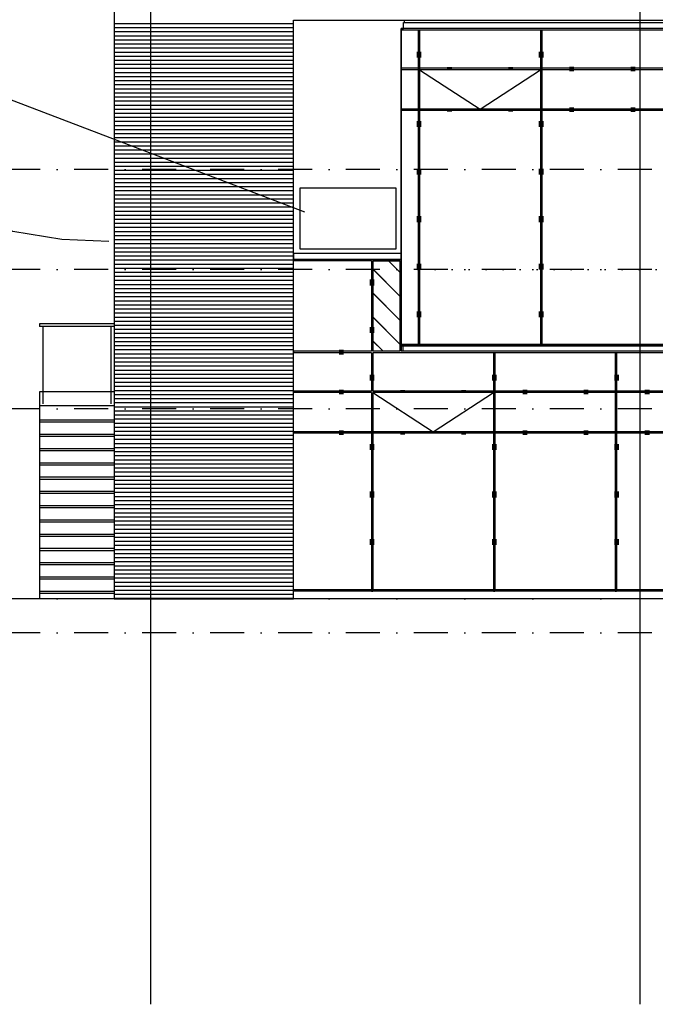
# Model space of a CAD drawing. Extents: x 31798 to 96181, y 98041 to 125706.
# Tile 2 of 7: x 42240 to 51595, y 98041 to 112532. Entities that reach past the tile are written whole.
import ezdxf

# ---------------------------------------------------------------- set-up
doc = ezdxf.new("R2010")
doc.units = 0
doc.header["$LTSCALE"] = 1000
doc.header["$MEASUREMENT"] = 0
doc.linetypes.add('DASHDOT', pattern=[1, 0.5, -0.25, 0, -0.25])
doc.linetypes.add('DOT', pattern=[0.25, 0, -0.25])
for name, color, linetype in [('B02', 7, 'CONTINUOUS'), ('B03', 7, 'CONTINUOUS'), ('B06', 7, 'CONTINUOUS')]:
    doc.layers.add(name, color=color, linetype=linetype)

# ---------------------------------------------------------------- blocks, each defined once
blk = doc.blocks.new('*X3')
at = {"layer": 'B03', "color": 5, "linetype": 'Continuous'}
for p, q in [((-2000, 5536), (-1835, 5370)), ((-2235, 5417), (-1835, 5017)), ((-2235, 5063), (-1835, 4663)), ((-2235, 4710), (-1835, 4310)), ((-2235, 4356), (-2082, 4203))]:
    blk.add_line(p, q, dxfattribs=at)
blk = doc.blocks.new('*M7')
at = {"layer": 'B03', "color": 5, "linetype": 'Continuous'}
blk.add_circle((0, 0), 8, dxfattribs=at)
blk.add_solid([(-35, -35), (35, -35), (-35, 35), (35, 35)], dxfattribs=at)
blk = doc.blocks.new('*M8')
at = {"layer": 'B03', "color": 5, "linetype": 'Continuous'}
blk.add_circle((0, 0), 8, dxfattribs=at)
blk.add_solid([(-35, -35), (35, -35), (-35, 35), (35, 35)], dxfattribs=at)
blk = doc.blocks.new('*M9')
at = {"layer": 'B03', "color": 5, "linetype": 'Continuous'}
blk.add_circle((0, 0), 8, dxfattribs=at)
blk.add_solid([(-35, -35), (35, -35), (-35, 35), (35, 35)], dxfattribs=at)
blk = doc.blocks.new('*M10')
at = {"layer": 'B03', "color": 5, "linetype": 'Continuous'}
blk.add_circle((0, 0), 8, dxfattribs=at)
blk.add_solid([(-35, -35), (35, -35), (-35, 35), (35, 35)], dxfattribs=at)
blk = doc.blocks.new('*M35')
at = {"layer": 'B03', "color": 5, "linetype": 'Continuous'}
blk.add_circle((0, 0), 8, dxfattribs=at)
blk.add_solid([(-35, 45), (35, 45), (-35, -45), (35, -45)], dxfattribs=at)
blk = doc.blocks.new('*M36')
at = {"layer": 'B03', "color": 5, "linetype": 'Continuous'}
blk.add_circle((0, 0), 8, dxfattribs=at)
blk.add_solid([(-35, 45), (35, 45), (-35, -45), (35, -45)], dxfattribs=at)
blk = doc.blocks.new('*M37')
at = {"layer": 'B03', "color": 5, "linetype": 'Continuous'}
blk.add_circle((0, 0), 8, dxfattribs=at)
blk.add_solid([(-35, 45), (35, 45), (-35, -45), (35, -45)], dxfattribs=at)
blk = doc.blocks.new('*M38')
at = {"layer": 'B03', "color": 5, "linetype": 'Continuous'}
blk.add_circle((0, 0), 8, dxfattribs=at)
blk.add_solid([(-35, 45), (35, 45), (-35, -45), (35, -45)], dxfattribs=at)
blk = doc.blocks.new('*M39')
at = {"layer": 'B03', "color": 5, "linetype": 'Continuous'}
blk.add_circle((0, 0), 8, dxfattribs=at)
blk.add_solid([(-35, 45), (35, 45), (-35, -45), (35, -45)], dxfattribs=at)
blk = doc.blocks.new('*M105')
at = {"layer": 'B03', "color": 5, "linetype": 'Continuous'}
blk.add_circle((0, 0), 8, dxfattribs=at)
blk.add_solid([(-35, 45), (35, 45), (-35, -45), (35, -45)], dxfattribs=at)
blk = doc.blocks.new('*M106')
at = {"layer": 'B03', "color": 5, "linetype": 'Continuous'}
blk.add_circle((0, 0), 8, dxfattribs=at)
blk.add_solid([(-35, 45), (35, 45), (-35, -45), (35, -45)], dxfattribs=at)
blk = doc.blocks.new('*M107')
at = {"layer": 'B03', "color": 5, "linetype": 'Continuous'}
blk.add_circle((0, 0), 8, dxfattribs=at)
blk.add_solid([(-35, 45), (35, 45), (-35, -45), (35, -45)], dxfattribs=at)
blk = doc.blocks.new('*M108')
at = {"layer": 'B03', "color": 5, "linetype": 'Continuous'}
blk.add_circle((0, 0), 8, dxfattribs=at)
blk.add_solid([(-35, 45), (35, 45), (-35, -45), (35, -45)], dxfattribs=at)
blk = doc.blocks.new('*M109')
at = {"layer": 'B03', "color": 5, "linetype": 'Continuous'}
blk.add_circle((0, 0), 8, dxfattribs=at)
blk.add_solid([(-35, 45), (35, 45), (-35, -45), (35, -45)], dxfattribs=at)
blk = doc.blocks.new('*M110')
at = {"layer": 'B03', "color": 5, "linetype": 'Continuous'}
blk.add_circle((0, 0), 8, dxfattribs=at)
blk.add_solid([(-35, -35), (35, -35), (-35, 35), (35, 35)], dxfattribs=at)
blk = doc.blocks.new('*M111')
at = {"layer": 'B03', "color": 5, "linetype": 'Continuous'}
blk.add_circle((0, 0), 8, dxfattribs=at)
blk.add_solid([(-35, -35), (35, -35), (-35, 35), (35, 35)], dxfattribs=at)
blk = doc.blocks.new('*M112')
at = {"layer": 'B03', "color": 5, "linetype": 'Continuous'}
blk.add_circle((0, 0), 8, dxfattribs=at)
blk.add_solid([(-35, -35), (35, -35), (-35, 35), (35, 35)], dxfattribs=at)
blk = doc.blocks.new('*M113')
at = {"layer": 'B03', "color": 5, "linetype": 'Continuous'}
blk.add_circle((0, 0), 8, dxfattribs=at)
blk.add_solid([(-35, -35), (35, -35), (-35, 35), (35, 35)], dxfattribs=at)
blk = doc.blocks.new('*M114')
at = {"layer": 'B03', "color": 5, "linetype": 'Continuous'}
blk.add_circle((0, 0), 8, dxfattribs=at)
blk.add_solid([(-35, -35), (35, -35), (-35, 35), (35, 35)], dxfattribs=at)
blk = doc.blocks.new('*M117')
at = {"layer": 'B03', "color": 5, "linetype": 'Continuous'}
blk.add_circle((0, 0), 8, dxfattribs=at)
blk.add_solid([(-35, -35), (35, -35), (-35, 35), (35, 35)], dxfattribs=at)

msp = doc.modelspace()

# ---------------------------------------------------------------- linework, layer by layer
at = {"layer": 'B02', "color": 8, "linetype": 'Continuous'}
for p, q in [((44165, 122436), (44165, 98041)), ((51365, 122436), (51365, 98041))]:
    msp.add_line(p, q, dxfattribs=at)
at = {"layer": 'B02', "color": 8, "linetype": 'DASHDOT'}
for p, q in [((86546, 110327), (38088, 110327)), ((86546, 108857), (38088, 108857)), ((86546, 106807), (38088, 106807)), ((86546, 104007), (38088, 104007)), ((86546, 103507), (36005, 103507))]:
    msp.add_line(p, q, dxfattribs=at)
at = {"layer": 'B03', "color": 8, "linetype": 'Continuous'}
for p, q in [((43632, 112476), (46269, 112476)), ((43632, 112416), (46269, 112416)), ((43632, 112356), (46269, 112356)), ((74355, 112400), (47855, 112400)), ((74335, 112380), (47855, 112380)), ((48105, 112380), (48105, 107757)), ((48125, 112380), (48125, 107757)), ((49905, 112380), (49905, 107757)), ((49925, 112380), (49925, 107757)), ((43632, 112296), (46269, 112296)), ((43632, 112236), (46269, 112236)), ((43632, 112176), (46269, 112176)), ((43632, 112116), (46269, 112116)), ((43632, 112056), (46269, 112056)), ((43632, 111996), (46269, 111996)), ((43632, 111936), (46269, 111936)), ((43632, 111876), (46269, 111876)), ((43632, 111816), (46269, 111816)), ((43632, 111756), (46269, 111756)), ((74325, 111816), (47855, 111816)), ((74325, 111796), (47855, 111796)), ((48125, 111796), (49015, 111216)), ((49015, 111216), (49905, 111796)), ((43632, 111696), (46269, 111696)), ((43632, 111636), (46269, 111636)), ((43632, 111576), (46269, 111576)), ((43632, 111516), (46269, 111516)), ((43632, 111456), (46269, 111456)), ((43632, 111396), (46269, 111396)), ((43632, 111336), (46269, 111336)), ((43632, 111276), (46269, 111276)), ((43632, 111216), (46269, 111216)), ((43632, 111156), (46269, 111156)), ((74325, 111216), (47855, 111216)), ((74325, 111196), (47855, 111196)), ((43632, 111096), (46269, 111096)), ((43632, 111036), (46269, 111036)), ((43632, 110976), (46269, 110976)), ((43632, 110916), (46269, 110916)), ((43632, 110856), (46269, 110856)), ((43632, 110796), (46269, 110796)), ((43632, 110736), (46269, 110736)), ((43632, 110676), (46269, 110676)), ((43632, 110616), (46269, 110616)), ((43632, 110556), (46269, 110556)), ((43632, 110496), (46269, 110496)), ((43632, 110436), (46269, 110436)), ((43632, 110376), (46269, 110376)), ((43632, 110316), (46269, 110316)), ((43632, 110256), (46269, 110256)), ((43632, 110196), (46269, 110196)), ((43632, 110136), (46269, 110136)), ((43632, 110076), (46269, 110076)), ((43632, 110016), (46269, 110016)), ((43632, 109956), (46269, 109956)), ((43632, 109896), (46269, 109896)), ((43632, 109836), (46269, 109836)), ((43632, 109776), (46269, 109776)), ((43632, 109716), (46269, 109716)), ((43632, 109656), (46269, 109656)), ((43632, 109596), (46269, 109596)), ((43632, 109536), (46269, 109536)), ((43632, 109476), (46269, 109476)), ((43632, 109416), (46269, 109416)), ((43632, 109356), (46269, 109356)), ((43632, 109296), (46269, 109296)), ((43632, 109236), (46269, 109236)), ((43632, 109176), (46269, 109176)), ((43632, 109116), (46269, 109116)), ((43632, 109056), (46269, 109056)), ((43632, 108996), (46269, 108996)), ((47855, 109004), (46268, 109004)), ((47415, 108984), (46268, 108984)), ((47415, 108984), (47415, 107651)), ((47435, 108984), (47435, 107651)), ((47835, 108984), (47435, 108984)), ((47669, 108984), (47835, 108818)), ((47835, 108984), (47835, 107651)), ((47855, 109004), (47855, 107651)), ((43632, 108936), (46269, 108936)), ((43632, 108876), (46269, 108876)), ((47435, 108865), (47835, 108465)), ((43632, 108816), (46269, 108816)), ((43632, 108756), (46269, 108756)), ((43632, 108696), (46269, 108696)), ((43632, 108636), (46269, 108636)), ((43632, 108576), (46269, 108576)), ((43632, 108516), (46269, 108516)), ((43632, 108456), (46269, 108456)), ((43632, 108396), (46269, 108396)), ((47435, 108511), (47835, 108111)), ((43632, 108336), (46269, 108336)), ((43632, 108276), (46269, 108276)), ((43632, 108216), (46269, 108216)), ((43632, 108156), (46269, 108156)), ((47435, 108158), (47835, 107758)), ((43632, 108057), (42532, 108057)), ((42532, 108057), (42532, 108017)), ((43632, 108017), (42532, 108017)), ((42583, 106879), (42583, 108014)), ((43584, 106879), (43584, 108009)), ((43632, 108096), (46269, 108096)), ((43632, 108036), (46269, 108036)), ((43632, 107976), (46269, 107976)), ((43632, 107916), (46269, 107916)), ((43632, 107856), (46269, 107856)), ((43632, 107796), (46269, 107796)), ((43632, 107736), (46269, 107736)), ((43632, 107676), (46269, 107676)), ((47435, 107804), (47587, 107651)), ((74335, 107751), (47855, 107751)), ((74355, 107731), (47855, 107731)), ((43632, 107616), (46269, 107616)), ((43632, 107556), (46269, 107556)), ((47415, 107651), (46269, 107651)), ((47415, 107631), (46269, 107631)), ((47415, 107631), (47415, 107066)), ((47835, 107651), (47435, 107651)), ((72817, 107631), (47435, 107631)), ((47435, 107631), (47435, 107066)), ((72817, 107651), (47855, 107651)), ((49215, 107631), (49215, 104120)), ((49235, 107631), (49235, 104120)), ((51005, 107631), (51005, 104120)), ((51025, 107631), (51025, 104120)), ((43632, 107496), (46269, 107496)), ((43632, 107436), (46269, 107436)), ((43632, 107376), (46269, 107376)), ((43632, 107316), (46269, 107316)), ((43632, 107256), (46269, 107256)), ((43632, 107196), (46269, 107196)), ((43632, 107136), (46269, 107136)), ((43632, 107057), (42532, 107057)), ((42532, 107057), (42532, 104014)), ((43632, 107076), (46269, 107076)), ((43632, 107016), (46269, 107016)), ((43632, 106956), (46269, 106956)), ((47415, 107066), (46269, 107066)), ((47415, 107046), (46269, 107046)), ((47415, 107046), (47415, 104120)), ((72817, 107066), (47435, 107066)), ((47435, 107046), (47435, 104120)), ((72817, 107046), (47435, 107046)), ((47435, 107044), (48325, 106464)), ((48325, 106464), (49215, 107044)), ((43632, 106847), (42532, 106847)), ((43632, 106896), (46269, 106896)), ((43632, 106836), (46269, 106836)), ((43632, 106776), (46269, 106776)), ((43632, 106716), (46269, 106716)), ((43632, 106656), (46269, 106656)), ((43632, 106637), (42532, 106637)), ((43632, 106607), (42532, 106607)), ((43632, 106596), (46269, 106596)), ((43632, 106536), (46269, 106536)), ((43632, 106427), (42532, 106427)), ((43632, 106397), (42532, 106397)), ((43632, 106476), (46269, 106476)), ((43632, 106416), (46269, 106416)), ((72817, 106465), (46269, 106465)), ((72817, 106445), (46269, 106445)), ((43632, 106356), (46269, 106356)), ((43632, 106296), (46269, 106296)), ((43632, 106236), (46269, 106236)), ((43632, 106217), (42532, 106217)), ((43632, 106187), (42532, 106187)), ((43632, 106176), (46269, 106176)), ((43632, 106116), (46269, 106116)), ((43632, 106007), (42532, 106007)), ((43632, 105977), (42532, 105977)), ((43632, 106056), (46269, 106056)), ((43632, 105996), (46269, 105996)), ((43632, 105936), (46269, 105936)), ((43632, 105797), (42532, 105797)), ((43632, 105876), (46269, 105876)), ((43632, 105816), (46269, 105816)), ((43632, 105767), (42532, 105767)), ((43632, 105756), (46269, 105756)), ((43632, 105696), (46269, 105696)), ((43632, 105587), (42532, 105587)), ((43632, 105557), (42532, 105557)), ((43632, 105636), (46269, 105636)), ((43632, 105576), (46269, 105576)), ((43632, 105516), (46269, 105516)), ((43632, 105377), (42532, 105377)), ((43632, 105456), (46269, 105456)), ((43632, 105396), (46269, 105396)), ((43632, 105347), (42532, 105347)), ((43632, 105336), (46269, 105336)), ((43632, 105276), (46269, 105276)), ((43632, 105216), (46269, 105216)), ((43632, 105167), (42532, 105167)), ((43632, 105137), (42532, 105137)), ((43632, 105156), (46269, 105156)), ((43632, 105096), (46269, 105096)), ((43632, 104957), (42532, 104957)), ((43632, 104927), (42532, 104927)), ((43632, 105036), (46269, 105036)), ((43632, 104976), (46269, 104976)), ((43632, 104916), (46269, 104916)), ((43632, 104856), (46269, 104856)), ((43632, 104796), (46269, 104796)), ((43632, 104747), (42532, 104747)), ((43632, 104717), (42532, 104717)), ((43632, 104736), (46269, 104736)), ((43632, 104676), (46269, 104676)), ((43632, 104537), (42532, 104537)), ((43632, 104507), (42532, 104507)), ((43632, 104616), (46269, 104616)), ((43632, 104556), (46269, 104556)), ((43632, 104496), (46269, 104496)), ((43632, 104436), (46269, 104436)), ((43632, 104376), (46269, 104376)), ((43632, 104327), (42532, 104327)), ((43632, 104297), (42532, 104297)), ((43632, 104316), (46269, 104316)), ((43632, 104256), (46269, 104256)), ((43632, 104196), (46269, 104196)), ((43632, 104117), (42532, 104117)), ((43632, 104087), (42532, 104087)), ((43632, 104136), (46269, 104136)), ((43632, 104076), (46269, 104076)), ((72817, 104142), (46269, 104142)), ((72817, 104122), (46269, 104122)), ((43632, 104016), (46269, 104016))]:
    msp.add_line(p, q, dxfattribs=at)
at = {"layer": 'B03', "color": 7, "linetype": 'Continuous'}
msp.add_line((47899, 112527), (47899, 112490), dxfattribs=at)
at = {"layer": 'B03', "color": 92, "linetype": 'Continuous'}
for p, q in [((47855, 112400), (47855, 112380)), ((47855, 111816), (47855, 111796)), ((47855, 111216), (47855, 111196)), ((46268, 109004), (46268, 108984)), ((47855, 107751), (47855, 107731)), ((46269, 107651), (46269, 107631)), ((46269, 107066), (46269, 107046)), ((46269, 106465), (46269, 106445)), ((46269, 104142), (46269, 104122)), ((47415, 104120), (47435, 104120)), ((49215, 104120), (49235, 104120)), ((51005, 104120), (51025, 104120))]:
    msp.add_line(p, q, dxfattribs=at)
at = {"layer": 'B03', "color": 1, "linetype": 'DOT'}
msp.add_line((47855, 108857), (74236, 108857), dxfattribs=at)
at = {"layer": 'B03', "color": 34, "linetype": 'Continuous'}
msp.add_line((96181, 104007), (31798, 104007), dxfattribs=at)
at = {"layer": 'B03', "color": 7, "linetype": 'Continuous'}
msp.add_lwpolyline([(43632, 119357), (43632, 104007), (46269, 104007), (46269, 112527), (78140, 112527), (78140, 119357)], close=True, dxfattribs=at)
msp.add_lwpolyline([(47889, 112490), (74435, 112490), (74435, 107651), (47885, 107651), (47885, 107731), (47855, 107731), (47855, 112400), (47889, 112400), (47889, 112490)], dxfattribs=at)
at = {"layer": 'B03', "color": 2, "linetype": 'Continuous'}
msp.add_lwpolyline([(74355, 112400), (47855, 112400), (47855, 107731), (74355, 107731)], close=True, dxfattribs=at)
at = {"layer": 'B03', "color": 1, "linetype": 'Continuous'}
for points in [[(46369, 110057), (47777, 110057), (47777, 109157), (46369, 109157)], [(46269, 109004), (47855, 109004), (47855, 109092), (46269, 109092)]]:
    msp.add_lwpolyline(points, close=True, dxfattribs=at)
msp.add_lwpolyline([(43550, 109269), (42860, 109298), (42141, 109415), (42013, 109479), (41886, 109479), (41502, 109479), (41375, 109479), (40991, 109479), (39969, 109415), (38819, 109287), (37541, 109223), (36008, 109096), (34858, 109032), (33708, 108904), (32813, 108840), (31919, 108712), (31798, 108695)], dxfattribs=at)
at = {"layer": 'B03', "color": 8, "linetype": 'Continuous'}
msp.add_lwpolyline([(47435, 108984), (47835, 108984), (47835, 107651), (47435, 107651)], close=True, dxfattribs=at)
for centre in [(48115, 112016), (49915, 112016), (47425, 108664), (47425, 107964), (46975, 107639), (47425, 107264), (49225, 107264), (51025, 107264), (46975, 107054), (46975, 106454), (47425, 106244), (49225, 106244), (51025, 106244), (47425, 105544), (49225, 105544), (51025, 105544), (47425, 104844), (49225, 104844), (51025, 104844)]:
    msp.add_circle(centre, 8, dxfattribs=at)
for points in [[(48080, 111971), (48150, 111971), (48080, 112061), (48150, 112061)], [(49880, 111971), (49950, 111971), (49880, 112061), (49950, 112061)], [(48530, 111797), (48600, 111797), (48530, 111835), (48600, 111835)], [(49430, 111797), (49500, 111797), (49430, 111835), (49500, 111835)], [(48530, 111215), (48600, 111215), (48530, 111177), (48600, 111177)], [(49430, 111215), (49500, 111215), (49430, 111177), (49500, 111177)], [(47390, 108619), (47460, 108619), (47390, 108709), (47460, 108709)], [(47390, 107919), (47460, 107919), (47390, 108009), (47460, 108009)], [(46940, 107604), (47010, 107604), (46940, 107674), (47010, 107674)], [(47390, 107219), (47460, 107219), (47390, 107309), (47460, 107309)], [(49190, 107219), (49260, 107219), (49190, 107309), (49260, 107309)], [(50990, 107219), (51060, 107219), (50990, 107309), (51060, 107309)], [(46940, 107019), (47010, 107019), (46940, 107089), (47010, 107089)], [(47840, 107045), (47910, 107045), (47840, 107083), (47910, 107083)], [(48740, 107045), (48810, 107045), (48740, 107083), (48810, 107083)], [(46940, 106419), (47010, 106419), (46940, 106489), (47010, 106489)], [(47840, 106463), (47910, 106463), (47840, 106425), (47910, 106425)], [(48740, 106463), (48810, 106463), (48740, 106425), (48810, 106425)], [(47390, 106289), (47460, 106289), (47390, 106199), (47460, 106199)], [(49190, 106289), (49260, 106289), (49190, 106199), (49260, 106199)], [(50990, 106289), (51060, 106289), (50990, 106199), (51060, 106199)], [(47390, 105589), (47460, 105589), (47390, 105499), (47460, 105499)], [(49190, 105589), (49260, 105589), (49190, 105499), (49260, 105499)], [(50990, 105589), (51060, 105589), (50990, 105499), (51060, 105499)], [(47390, 104889), (47460, 104889), (47390, 104799), (47460, 104799)], [(49190, 104889), (49260, 104889), (49190, 104799), (49260, 104799)], [(50990, 104889), (51060, 104889), (50990, 104799), (51060, 104799)]]:
    msp.add_solid(points, dxfattribs=at)
at = {"layer": 'B06', "color": 8, "linetype": 'Continuous'}
msp.add_lwpolyline([(36068, 111646), (41340, 111646), (46432, 109703)], dxfattribs=at)

# ---------------------------------------------------------------- block references
at = {"layer": 'B03', "color": 8, "linetype": 'Continuous'}
for name, p in [('*M7', (50365, 111806)), ('*M8', (51265, 111806)), ('*M10', (50365, 111206)), ('*M9', (51265, 111206)), ('*M105', (48115, 110996)), ('*M35', (49915, 110996)), ('*M106', (48115, 110296)), ('*M36', (49915, 110296)), ('*M107', (48115, 109596)), ('*M37', (49915, 109596)), ('*X3', (49669, 103448)), ('*M108', (48115, 108896)), ('*M38', (49915, 108896)), ('*M109', (48115, 108196)), ('*M39', (49915, 108196)), ('*M110', (49675, 107054)), ('*M111', (50575, 107054)), ('*M114', (51475, 107054)), ('*M113', (49675, 106454)), ('*M112', (50575, 106454)), ('*M117', (51475, 106454))]:
    msp.add_blockref(name, p, dxfattribs=at)

doc.saveas('drawing.dxf')
